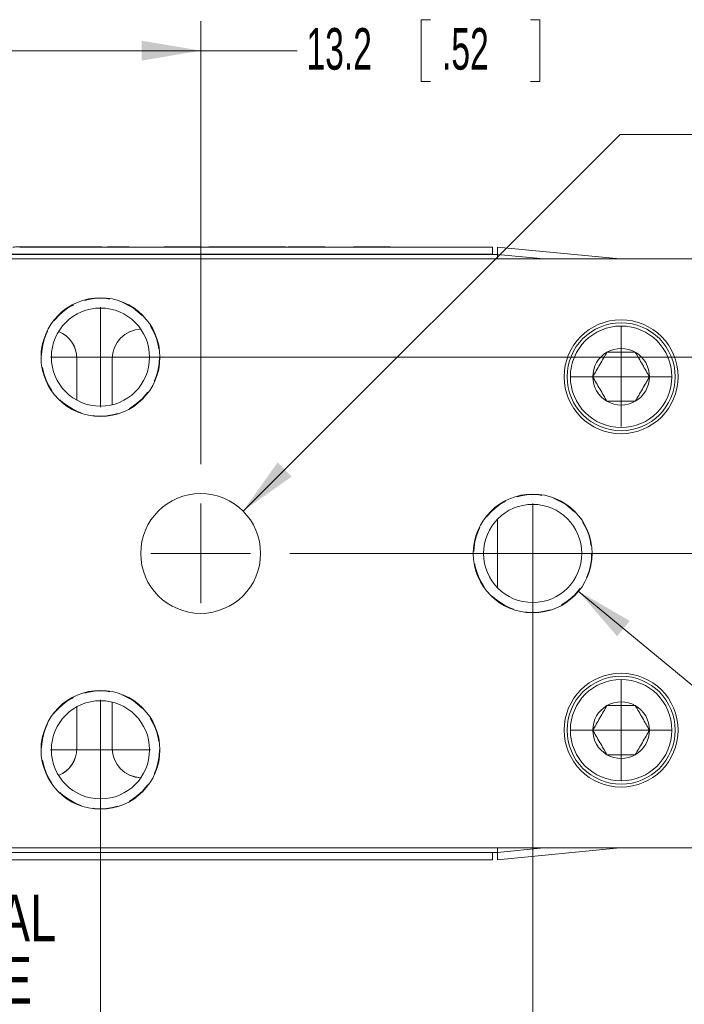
# Model space of a CAD drawing. Header units: millimetres. Extents: x 10 to 272, y 8 to 208.
# Tile 4 of 12: x 78 to 112, y 33 to 83. Entities that reach past the tile are written whole.
import ezdxf

# ---------------------------------------------------------------- set-up
doc = ezdxf.new("R2010")
doc.units = ezdxf.units.MM
doc.linetypes.add('HIDDEN', pattern=[1.905, 1.27, -0.635])
doc.styles.add('SLDTEXTSTYLE0', font='TXT', dxfattribs={"width": 0.75})
doc.styles.add('SLDTEXTSTYLE1', font='TXT', dxfattribs={"width": 0.605})
doc.styles.add('SLDTEXTSTYLE5', font='TXT', dxfattribs={"width": 0.5735})
doc.styles.add('SLDTEXTSTYLE6', font='TXT', dxfattribs={"width": 0.57})
doc.dimstyles.new('SLDDIMSTYLE2', dxfattribs={"dimtxt": 2.054655, "dimasz": 3, "dimexe": 0, "dimexo": 0.0625, "dimgap": 0.513664, "dimtad": 0, "dimtih": 1, "dimtoh": 1, "dimdec": 1, "dimrnd": 1e-09, "dimzin": 12, "dimdsep": 46, "dimtxsty": 'SLDTEXTSTYLE1', "dimsah": 1, "dimcen": 0.09, "dimadec": 0, "dimazin": 3, "dimtfac": 1, "dimtdec": 1, "dimtofl": 0, "dimtmove": 0, "dimatfit": 3, "dimfxl": 1, "dimfrac": 2, "dimtolj": 1, "dimtzin": 12, "dimarcsym": 0})
doc.dimstyles.new('SLDDIMSTYLE4', dxfattribs={"dimtxt": 2.054655, "dimasz": 3, "dimexe": 0, "dimexo": 0.0625, "dimgap": 0.513664, "dimtad": 0, "dimtih": 1, "dimtoh": 1, "dimdec": 1, "dimrnd": 1e-09, "dimzin": 12, "dimdsep": 46, "dimtxsty": 'SLDTEXTSTYLE1', "dimsah": 1, "dimcen": 0.09, "dimadec": 0, "dimazin": 3, "dimtfac": 1, "dimtdec": 1, "dimtofl": 0, "dimtmove": 0, "dimatfit": 3, "dimfxl": 1, "dimfrac": 2, "dimtolj": 1, "dimtzin": 12, "dimarcsym": 0})
doc.dimstyles.new('SLDDIMSTYLE5', dxfattribs={"dimtxt": 2.054655, "dimasz": 3, "dimexe": 0, "dimexo": 0.0625, "dimgap": 0.513664, "dimtad": 0, "dimtih": 1, "dimtoh": 1, "dimdec": 1, "dimrnd": 1e-09, "dimzin": 4, "dimdsep": 46, "dimtxsty": 'SLDTEXTSTYLE1', "dimsah": 1, "dimcen": 0.09, "dimadec": 0, "dimazin": 1, "dimtfac": 1, "dimtdec": 1, "dimtmove": 0, "dimatfit": 0, "dimfxl": 1, "dimfrac": 2, "dimtolj": 1, "dimtzin": 12, "dimarcsym": 0})
doc.dimstyles.new('SLDDIMSTYLE6', dxfattribs={"dimtxt": 2.054655, "dimasz": 3, "dimexe": 0, "dimexo": 0.0625, "dimgap": 0.513664, "dimtad": 0, "dimtih": 1, "dimtoh": 1, "dimdec": 1, "dimrnd": 1e-09, "dimzin": 12, "dimdsep": 46, "dimtxsty": 'SLDTEXTSTYLE1', "dimsah": 1, "dimcen": 0, "dimadec": 0, "dimazin": 3, "dimtfac": 1, "dimtdec": 1, "dimtofl": 0, "dimtmove": 0, "dimatfit": 3, "dimfxl": 1, "dimfrac": 2, "dimtolj": 1, "dimtzin": 12, "dimarcsym": 0})
doc.dimstyles.new('SLDDIMSTYLE7', dxfattribs={"dimtxt": 2.054655, "dimasz": 3, "dimexe": 0, "dimexo": 0.0625, "dimgap": 0.513664, "dimtad": 0, "dimtih": 1, "dimtoh": 1, "dimdec": 1, "dimrnd": 1e-09, "dimzin": 12, "dimdsep": 46, "dimtxsty": 'SLDTEXTSTYLE1', "dimsah": 1, "dimcen": 0, "dimadec": 0, "dimazin": 3, "dimtfac": 1, "dimtdec": 1, "dimtofl": 0, "dimtmove": 0, "dimatfit": 3, "dimfxl": 1, "dimfrac": 2, "dimtolj": 1, "dimtzin": 12, "dimarcsym": 0})

# ---------------------------------------------------------------- blocks, each defined once
blk = doc.blocks.new('SW_NOTE_2')
at = {"color": 0, "linetype": 'Continuous', "lineweight": 0, "char_height": 2.3813, "attachment_point": 2, "style": 'SLDTEXTSTYLE0'}
for s, insert in [('OPTICAL', (6.437, 3.07)), ('PLANE', (6.405, -0.105))]:
    blk.add_mtext(s, dxfattribs=dict(at, insert=insert))
blk = doc.blocks.new('_D_8')
at = {"color": 7, "linetype": 'Continuous', "lineweight": 0}
for p, q in [((81.923, 43.781), (81.923, 20.062)), ((48.791, 39.371), (48.791, 20.062)), ((37.587, 23.139), (37.117, 23.139)), ((37.117, 23.139), (37.117, 19.984)), ((44.251, 23.139), (44.721, 23.139)), ((44.721, 23.139), (44.721, 19.984)), ((48.791, 21.562), (45.544, 21.562)), ((81.923, 21.562), (48.791, 21.562)), ((37.117, 19.984), (37.587, 19.984)), ((44.721, 19.984), (44.251, 19.984))]:
    blk.add_line(p, q, dxfattribs=at)
for points in [[(48.791, 21.562), (51.791, 21.054), (51.791, 22.07)], [(81.923, 21.562), (78.923, 22.07), (78.923, 21.054)]]:
    blk.add_solid(points, dxfattribs=at)
at = {"color": 7, "linetype": 'Continuous', "lineweight": 0, "char_height": 2.1167, "attachment_point": 1, "style": 'SLDTEXTSTYLE1'}
for s, insert in [('33.1', (31.277, 22.712)), ('1.30', (38.175, 22.712))]:
    blk.add_mtext(s, dxfattribs=dict(at, insert=insert))
blk = doc.blocks.new('_D_10')
at = {"color": 7, "linetype": 'Continuous', "lineweight": 0}
for p, q in [((73.823, 60.321), (73.823, 82.891)), ((87.023, 60.321), (87.023, 82.891)), ((98.718, 82.969), (98.247, 82.969)), ((98.247, 82.969), (98.247, 79.813)), ((103.813, 82.969), (104.284, 82.969)), ((104.284, 82.969), (104.284, 79.813)), ((73.823, 81.391), (87.023, 81.391)), ((87.023, 81.391), (91.937, 81.391)), ((98.247, 79.813), (98.718, 79.813)), ((104.284, 79.813), (103.813, 79.813))]:
    blk.add_line(p, q, dxfattribs=at)
for points in [[(73.823, 81.391), (76.823, 80.883), (76.823, 81.899)], [(87.023, 81.391), (84.023, 81.899), (84.023, 80.883)]]:
    blk.add_solid(points, dxfattribs=at)
at = {"color": 7, "linetype": 'Continuous', "lineweight": 0, "char_height": 2.1167, "attachment_point": 1, "style": 'SLDTEXTSTYLE1'}
for s, insert in [('13.2', (92.407, 82.542)), ('.52', (99.305, 82.542))]:
    blk.add_mtext(s, dxfattribs=dict(at, insert=insert))
blk = doc.blocks.new('_D_11')
at = {"color": 7, "linetype": 'Continuous', "lineweight": 0}
for p, q in [((103.923, 53.781), (103.923, 20.062)), ((81.923, 43.781), (81.923, 20.062)), ((95.162, 23.139), (94.692, 23.139)), ((94.692, 23.139), (94.692, 19.984)), ((100.258, 23.139), (100.729, 23.139)), ((100.729, 23.139), (100.729, 19.984)), ((81.923, 21.562), (75.923, 21.562)), ((103.923, 21.562), (109.923, 21.562)), ((94.692, 19.984), (95.162, 19.984)), ((100.729, 19.984), (100.258, 19.984))]:
    blk.add_line(p, q, dxfattribs=at)
for points in [[(81.923, 21.562), (78.923, 22.07), (78.923, 21.054)], [(103.923, 21.562), (106.923, 21.054), (106.923, 22.07)]]:
    blk.add_solid(points, dxfattribs=at)
at = {"color": 7, "linetype": 'Continuous', "lineweight": 0, "char_height": 2.1167, "attachment_point": 1, "style": 'SLDTEXTSTYLE1'}
for s, insert in [('22.0', (88.852, 22.712)), ('.87', (95.75, 22.712))]:
    blk.add_mtext(s, dxfattribs=dict(at, insert=insert))
blk = doc.blocks.new('_D_12')
at = {"color": 7, "linetype": 'Continuous', "lineweight": 0}
for p, q in [((106.233, 53.867), (130.183, 34.025)), ((130.183, 34.025), (134.183, 34.025))]:
    blk.add_line(p, q, dxfattribs=at)
blk.add_solid([(106.233, 53.867), (108.219, 51.562), (108.867, 52.345)], dxfattribs=at)
at = {"color": 7, "linetype": 'Continuous', "lineweight": 0, "insert": (134.183, 35.176), "char_height": 2.11667, "attachment_point": 1, "style": 'SLDTEXTSTYLE5'}
blk.add_mtext('3 X M6 X 1.- 6H THRU', dxfattribs=at)
blk = doc.blocks.new('_D_13')
at = {"color": 7, "linetype": 'Continuous', "lineweight": 0}
for p, q in [((120.11, 78.706), (119.64, 78.706)), ((119.64, 78.706), (119.64, 75.55)), ((125.206, 78.706), (125.676, 78.706)), ((125.676, 78.706), (125.676, 75.55)), ((89.179, 57.938), (108.37, 77.128)), ((108.37, 77.128), (112.37, 77.128)), ((119.64, 75.55), (120.11, 75.55)), ((125.676, 75.55), (125.206, 75.55))]:
    blk.add_line(p, q, dxfattribs=at)
blk.add_solid([(89.179, 57.938), (91.66, 59.7), (90.941, 60.418)], dxfattribs=at)
at = {"color": 7, "linetype": 'Continuous', "lineweight": 0, "char_height": 2.1167, "attachment_point": 1, "style": 'SLDTEXTSTYLE1'}
for s, insert in [('%%c', (112.37, 78.279)), ('6.1', (115.367, 78.279)), ('.24', (120.698, 78.279))]:
    blk.add_mtext(s, dxfattribs=dict(at, insert=insert))
blk = doc.blocks.new('_D_14')
at = {"color": 7, "linetype": 'Continuous', "lineweight": 0}
for p, q in [((140.624, 65.781), (140.624, 71.781)), ((83.923, 65.781), (142.124, 65.781)), ((143.328, 62.852), (142.858, 62.852)), ((142.858, 62.852), (142.858, 59.697)), ((148.424, 62.852), (148.895, 62.852)), ((148.895, 62.852), (148.895, 59.697)), ((142.858, 59.697), (143.328, 59.697)), ((148.895, 59.697), (148.424, 59.697)), ((91.563, 55.781), (142.124, 55.781)), ((140.624, 55.781), (140.624, 49.781))]:
    blk.add_line(p, q, dxfattribs=at)
for points in [[(140.624, 65.781), (141.132, 68.781), (140.116, 68.781)], [(140.624, 55.781), (140.116, 52.781), (141.132, 52.781)]]:
    blk.add_solid(points, dxfattribs=at)
at = {"color": 7, "linetype": 'Continuous', "lineweight": 0, "char_height": 2.1167, "attachment_point": 1}
for s, insert, style in [('2 X', (132, 62.425), 'SLDTEXTSTYLE6'), ('10.0', (137.018, 62.425), 'SLDTEXTSTYLE1'), ('.39', (143.916, 62.425), 'SLDTEXTSTYLE1')]:
    blk.add_mtext(s, dxfattribs=dict(at, insert=insert, style=style))
blk = doc.blocks.new('SW_CENTERMARKSYMBOL_0')
at = {"color": 0, "linetype": 'Continuous', "lineweight": 0}
for q in [(0, 2.54), (-2.54, 0), (0, -2.54), (2.54, 0)]:
    blk.add_line((0, 0), q, dxfattribs=at)
blk = doc.blocks.new('SW_CENTERMARKSYMBOL_2')
at = {"color": 0, "linetype": 'Continuous', "lineweight": 0}
for q in [(0, 2.54), (-2.54, 0), (0, -2.54), (2.54, 0)]:
    blk.add_line((0, 0), q, dxfattribs=at)
blk = doc.blocks.new('SW_CENTERMARKSYMBOL_4')
at = {"color": 0, "linetype": 'Continuous', "lineweight": 0}
for q in [(0, 2.54), (-2.54, 0), (0, -2.54), (2.54, 0)]:
    blk.add_line((0, 0), q, dxfattribs=at)
blk = doc.blocks.new('SW_CENTERMARKSYMBOL_5')
at = {"color": 0, "linetype": 'Continuous', "lineweight": 0}
for q in [(0, 2.54), (-2.54, 0), (0, -2.54), (2.54, 0)]:
    blk.add_line((0, 0), q, dxfattribs=at)
blk = doc.blocks.new('SW_CENTERMARKSYMBOL_6')
at = {"color": 0, "linetype": 'Continuous', "lineweight": 0}
for q in [(0, 2.54), (-2.54, 0), (0, -2.54), (2.54, 0)]:
    blk.add_line((0, 0), q, dxfattribs=at)
blk = doc.blocks.new('SW_CENTERMARKSYMBOL_7')
at = {"color": 0, "linetype": 'Continuous', "lineweight": 0}
for q in [(0, 2.54), (-2.54, 0), (0, -2.54), (2.54, 0)]:
    blk.add_line((0, 0), q, dxfattribs=at)

msp = doc.modelspace()

# ---------------------------------------------------------------- linework, layer by layer
at = {"color": 7, "linetype": 'Continuous', "lineweight": 15}
for p, q in [((81.793, 71.391), (77.82, 71.391)), ((78.999, 71.391), (78.999, 71.381)), ((80.289, 71.391), (78.999, 71.391)), ((78.999, 71.381), (80.289, 71.381)), ((80.289, 71.391), (80.289, 71.381)), ((82.287, 71.381), (81.794, 71.381)), ((82.018, 71.39), (82.018, 71.381)), ((83.359, 71.391), (82.287, 71.391)), ((83.359, 71.391), (82.287, 71.391)), ((82.287, 71.391), (82.287, 71.381)), ((82.287, 71.391), (82.287, 71.391)), ((82.287, 71.381), (83.359, 71.381)), ((83.359, 71.391), (83.359, 71.381)), ((83.359, 71.391), (83.359, 71.391)), ((85.176, 71.381), (83.359, 71.381)), ((87.044, 71.391), (85.176, 71.391)), ((87.044, 71.391), (85.383, 71.391)), ((85.383, 71.391), (85.383, 71.381)), ((85.383, 71.381), (87.044, 71.381)), ((87.044, 71.391), (87.044, 71.381)), ((87.044, 71.391), (87.044, 71.391)), ((87.446, 71.381), (87.044, 71.381)), ((91.334, 71.391), (87.446, 71.391)), ((91.334, 71.391), (87.446, 71.391)), ((87.446, 71.391), (87.446, 71.391)), ((87.446, 71.391), (87.446, 71.381)), ((87.446, 71.381), (91.334, 71.381)), ((91.334, 71.391), (91.334, 71.391)), ((91.334, 71.391), (91.334, 71.381)), ((91.482, 71.381), (91.334, 71.381)), ((92.921, 71.391), (91.482, 71.391)), ((91.482, 71.391), (91.482, 71.381)), ((91.482, 71.381), (92.921, 71.381)), ((93.159, 71.391), (91.738, 71.391)), ((92.921, 71.391), (92.921, 71.381)), ((94.992, 71.381), (93.159, 71.381)), ((94.075, 71.388), (94.075, 71.381)), ((96.413, 71.391), (94.992, 71.391)), ((96.669, 71.391), (95.23, 71.391)), ((95.23, 71.391), (95.23, 71.381)), ((95.23, 71.381), (96.669, 71.381)), ((96.669, 71.391), (96.669, 71.381)), ((98.56, 71.381), (96.669, 71.381)), ((101.869, 71.381), (100.428, 71.381)), ((101.869, 71.381), (101.869, 71.018)), ((108.352, 70.781), (102.123, 71.381)), ((102.123, 71.01), (102.123, 71.381)), ((60.373, 70.781), (114.873, 70.781)), ((61.223, 71.008), (102.123, 71.008)), ((102.123, 71.01), (61.723, 71.01)), ((61.977, 71.018), (101.869, 71.018)), ((101.869, 71.018), (101.869, 71.01)), ((102.123, 71.008), (102.123, 71.01)), ((102.123, 70.781), (102.123, 71.008)), ((104.488, 70.781), (102.123, 71.008)), ((80.718, 63.59), (80.718, 65.706)), ((80.718, 65.706), (80.723, 65.706)), ((80.723, 63.588), (80.723, 65.706)), ((82.523, 65.706), (82.523, 63.354)), ((82.527, 65.706), (82.523, 65.706)), ((82.527, 65.706), (82.527, 63.355)), ((102.123, 57.516), (102.123, 54.046)), ((82.523, 48.208), (82.523, 45.856)), ((82.527, 48.207), (82.527, 45.856)), ((80.718, 45.856), (80.718, 47.972)), ((80.723, 45.856), (80.723, 47.974)), ((80.718, 45.856), (80.723, 45.856)), ((82.527, 45.856), (82.523, 45.856)), ((114.873, 40.781), (60.373, 40.781)), ((102.123, 40.181), (108.352, 40.781)), ((102.123, 40.554), (102.123, 40.781)), ((104.488, 40.781), (102.123, 40.554)), ((102.123, 40.554), (61.223, 40.554)), ((102.123, 40.552), (61.723, 40.552)), ((101.869, 40.545), (61.977, 40.545)), ((76.687, 40.182), (78.348, 40.182)), ((78.348, 40.172), (76.687, 40.172)), ((76.687, 40.171), (78.556, 40.171)), ((78.348, 40.172), (78.348, 40.182)), ((78.556, 40.181), (80.372, 40.181)), ((80.372, 40.182), (81.444, 40.182)), ((80.372, 40.172), (80.372, 40.182)), ((81.444, 40.172), (80.372, 40.172)), ((80.372, 40.172), (80.372, 40.171)), ((80.372, 40.171), (81.444, 40.171)), ((81.444, 40.172), (81.444, 40.182)), ((81.444, 40.181), (81.937, 40.181)), ((81.444, 40.171), (81.444, 40.172)), ((81.714, 40.173), (81.714, 40.181)), ((81.937, 40.171), (85.915, 40.171)), ((83.443, 40.182), (84.732, 40.182)), ((83.443, 40.172), (83.443, 40.182)), ((84.732, 40.172), (83.443, 40.172)), ((84.732, 40.172), (84.732, 40.182)), ((85.911, 40.181), (86.852, 40.181)), ((86.273, 40.174), (86.273, 40.181)), ((86.497, 40.174), (86.497, 40.181)), ((86.859, 40.171), (90.94, 40.171)), ((88.038, 40.182), (89.757, 40.182)), ((88.038, 40.172), (88.038, 40.182)), ((89.757, 40.172), (88.038, 40.172)), ((89.757, 40.172), (89.757, 40.182)), ((90.936, 40.181), (91.77, 40.181)), ((91.298, 40.174), (91.298, 40.181)), ((91.503, 40.173), (91.503, 40.181)), ((91.766, 40.171), (95.704, 40.171)), ((92.793, 40.182), (94.522, 40.182)), ((92.793, 40.172), (92.793, 40.182)), ((94.522, 40.172), (92.793, 40.172)), ((94.522, 40.172), (94.522, 40.182)), ((95.7, 40.181), (98.574, 40.181)), ((96.062, 40.174), (96.062, 40.181)), ((100.441, 40.181), (101.869, 40.181)), ((101.869, 40.552), (101.869, 40.545)), ((101.869, 40.545), (101.869, 40.181)), ((102.123, 40.554), (102.123, 40.552)), ((102.123, 40.181), (102.123, 40.552))]:
    msp.add_line(p, q, dxfattribs=at)
for centre, radius in [((81.923, 65.781), 3.025), ((81.923, 65.781), 2.5), ((108.423, 64.781), 2.9), ((108.423, 64.781), 2.75), ((108.423, 64.781), 2.585), ((87.023, 55.781), 3.05), ((103.923, 55.781), 3.025), ((103.923, 55.781), 2.5), ((108.423, 46.781), 2.9), ((108.423, 46.781), 2.75), ((108.423, 46.781), 2.585), ((81.923, 45.781), 3.025), ((81.923, 45.781), 2.5)]:
    msp.add_circle(centre, radius, dxfattribs=at)
at = {"color": 7, "linetype": 'HIDDEN', "lineweight": 0}
for centre in [(81.923, 65.781), (103.923, 55.781), (81.923, 45.781)]:
    msp.add_circle(centre, 3, dxfattribs=at)
at = {"color": 7, "linetype": 'Continuous', "lineweight": 15}
for centre, radius, start, end in [((84.023, 65.706), 1.5, 91.7349, 180), ((79.223, 65.706), 1.496, 0, 67.6198), ((79.223, 65.706), 1.5, 0, 67.5928), ((84.023, 65.706), 1.496, 91.6265, 180), ((108.423, 64.781), 1.443, 60, 120), ((108.423, 64.781), 1.443, 120, 180), ((108.423, 64.781), 1.443, 0, 60), ((108.423, 64.781), 1.443, 180, 240), ((108.423, 64.781), 1.443, 300, 0), ((108.423, 64.781), 1.443, 240, 300), ((108.423, 46.781), 1.443, 60, 120), ((108.423, 46.781), 1.443, 120, 180), ((108.423, 46.781), 1.443, 0, 60), ((108.423, 46.781), 1.443, 180, 240), ((108.423, 46.781), 1.443, 300, 0), ((79.223, 45.856), 1.496, 292.3802, 0), ((79.223, 45.856), 1.5, 292.4072, 0), ((84.023, 45.856), 1.5, 180, 268.2651), ((84.023, 45.856), 1.496, 180, 268.3735), ((108.423, 46.781), 1.443, 240, 300)]:
    msp.add_arc(centre, radius, start, end, dxfattribs=at)
for centre, major_axis, ratio, start_param, end_param in [((85.176, -126.936), (0, 198.327), 0.792796, 6.281867, 6.293227), ((85.176, -126.936), (0, 198.317), 0.792796, 6.281867, 6.283185), ((91.738, -126.936), (0, 198.327), 0.977951, 0, 0.001318), ((93.159, -126.936), (0, 198.327), 0.908761, 6.278099, 6.284503), ((93.159, -126.936), (0, 198.317), 0.908761, 0, 0.001318), ((94.992, -126.936), (0, 198.327), 0.908761, 6.281867, 6.288272), ((94.992, -126.936), (0, 198.317), 0.908761, 6.281867, 6.283185), ((96.413, -126.936), (0, 198.327), 0.977979, 6.281867, 6.283185), ((78.556, 238.498), (0, 198.317), 0.792796, 3.140275, 3.141593), ((78.556, 238.498), (0, 198.327), 0.792796, 3.140275, 3.151635)]:
    msp.add_ellipse(centre, major_axis=major_axis, ratio=ratio, start_param=start_param, end_param=end_param, dxfattribs=at)
for points, knots in [([(77.458, 71.389), (77.458, 71.39), (77.477, 71.39), (77.571, 71.391), (77.614, 71.391), (77.728, 71.391), (77.799, 71.391), (77.959, 71.391), (78.048, 71.391), (78.23, 71.391), (78.325, 71.391), (78.612, 71.391), (78.805, 71.391), (78.999, 71.391)], [0, 0, 0, 0, 0.25, 0.25, 0.375, 0.375, 0.5, 0.5, 0.625, 0.625, 0.75, 0.75, 1, 1, 1, 1]), ([(78.999, 71.381), (78.855, 71.381), (78.565, 71.381), (78.176, 71.381), (77.904, 71.381), (77.822, 71.381), (77.813, 71.381)], [0, 0, 0, 0, 0.343699, 0.694481, 0.965117, 1, 1, 1, 1]), ([(80.289, 71.391), (80.488, 71.391), (80.687, 71.391), (80.985, 71.391), (81.084, 71.391), (81.281, 71.391), (81.378, 71.391), (81.569, 71.391), (81.661, 71.391), (81.817, 71.391), (81.877, 71.391), (81.96, 71.391), (81.984, 71.391), (82.013, 71.39), (82.018, 71.39), (82.018, 71.39)], [0, 0, 0, 0, 0.25, 0.25, 0.375, 0.375, 0.5, 0.5, 0.625, 0.625, 0.75, 0.75, 0.875, 0.875, 1, 1, 1, 1]), ([(81.794, 71.381), (81.766, 71.381), (81.68, 71.381), (81.399, 71.381), (80.998, 71.381), (80.603, 71.381), (80.365, 71.381), (80.289, 71.381)], [0, 0, 0, 0, 0.080025, 0.25054, 0.548214, 0.853784, 1, 1, 1, 1]), ([(100.428, 71.381), (100.388, 71.381), (100.196, 71.381), (99.745, 71.381), (99.161, 71.381), (98.747, 71.381), (98.576, 71.381), (98.56, 71.381)], [0, 0, 0, 0, 0.075908, 0.372251, 0.669651, 0.967425, 1, 1, 1, 1]), ([(107.701, 66.031), (107.644, 65.934), (107.587, 65.834), (107.467, 65.627), (107.404, 65.518), (107.215, 65.19), (107.093, 64.978), (106.979, 64.781)], [0, 0, 0, 0, 0.25, 0.25, 0.5, 0.5, 1, 1, 1, 1]), ([(109.144, 66.031), (109.032, 66.031), (108.915, 66.031), (108.673, 66.031), (108.55, 66.031), (108.295, 66.031), (108.172, 66.031), (107.93, 66.031), (107.813, 66.031), (107.701, 66.031)], [0, 0, 0, 0, 0.25, 0.25, 0.5, 0.5, 0.75, 0.75, 1, 1, 1, 1]), ([(109.866, 64.781), (109.81, 64.879), (109.752, 64.979), (109.632, 65.186), (109.569, 65.295), (109.38, 65.622), (109.258, 65.835), (109.144, 66.031)], [0, 0, 0, 0, 0.25, 0.25, 0.5, 0.5, 1, 1, 1, 1]), ([(106.979, 64.781), (107.036, 64.684), (107.093, 64.584), (107.213, 64.377), (107.276, 64.268), (107.465, 63.94), (107.587, 63.728), (107.701, 63.531)], [0, 0, 0, 0, 0.25, 0.25, 0.5, 0.5, 1, 1, 1, 1]), ([(109.144, 63.531), (109.201, 63.629), (109.258, 63.729), (109.378, 63.936), (109.441, 64.045), (109.63, 64.372), (109.753, 64.585), (109.866, 64.781)], [0, 0, 0, 0, 0.25, 0.25, 0.5, 0.5, 1, 1, 1, 1]), ([(109.144, 63.531), (109.032, 63.531), (108.915, 63.531), (108.673, 63.531), (108.55, 63.531), (108.295, 63.531), (108.172, 63.531), (107.93, 63.531), (107.813, 63.531), (107.701, 63.531)], [0, 0, 0, 0, 0.25, 0.25, 0.5, 0.5, 0.75, 0.75, 1, 1, 1, 1]), ([(107.701, 48.031), (107.644, 47.934), (107.587, 47.834), (107.467, 47.627), (107.404, 47.518), (107.215, 47.19), (107.093, 46.978), (106.979, 46.781)], [0, 0, 0, 0, 0.25, 0.25, 0.5, 0.5, 1, 1, 1, 1]), ([(109.144, 48.031), (109.032, 48.031), (108.915, 48.031), (108.673, 48.031), (108.55, 48.031), (108.295, 48.031), (108.172, 48.031), (107.93, 48.031), (107.813, 48.031), (107.701, 48.031)], [0, 0, 0, 0, 0.25, 0.25, 0.5, 0.5, 0.75, 0.75, 1, 1, 1, 1]), ([(109.866, 46.781), (109.81, 46.879), (109.752, 46.979), (109.632, 47.186), (109.569, 47.295), (109.38, 47.622), (109.258, 47.835), (109.144, 48.031)], [0, 0, 0, 0, 0.25, 0.25, 0.5, 0.5, 1, 1, 1, 1]), ([(106.979, 46.781), (107.036, 46.684), (107.093, 46.584), (107.213, 46.377), (107.276, 46.268), (107.465, 45.94), (107.587, 45.728), (107.701, 45.531)], [0, 0, 0, 0, 0.25, 0.25, 0.5, 0.5, 1, 1, 1, 1]), ([(109.144, 45.531), (109.201, 45.629), (109.258, 45.729), (109.378, 45.936), (109.441, 46.045), (109.63, 46.372), (109.753, 46.585), (109.866, 46.781)], [0, 0, 0, 0, 0.25, 0.25, 0.5, 0.5, 1, 1, 1, 1]), ([(109.144, 45.531), (109.032, 45.531), (108.915, 45.531), (108.673, 45.531), (108.55, 45.531), (108.295, 45.531), (108.172, 45.531), (107.93, 45.531), (107.813, 45.531), (107.701, 45.531)], [0, 0, 0, 0, 0.25, 0.25, 0.5, 0.5, 0.75, 0.75, 1, 1, 1, 1]), ([(81.714, 40.173), (81.714, 40.172), (81.718, 40.172), (81.747, 40.172), (81.771, 40.171), (81.855, 40.171), (81.917, 40.171), (82.074, 40.171), (82.166, 40.171), (82.358, 40.171), (82.456, 40.172), (82.651, 40.172), (82.75, 40.172), (83.046, 40.172), (83.244, 40.172), (83.443, 40.172)], [0, 0, 0, 0, 0.125, 0.125, 0.25, 0.25, 0.375, 0.375, 0.5, 0.5, 0.625, 0.625, 0.75, 0.75, 1, 1, 1, 1]), ([(83.443, 40.182), (83.236, 40.182), (82.821, 40.182), (82.328, 40.182), (82.023, 40.181), (81.955, 40.181), (81.937, 40.181)], [0, 0, 0, 0, 0.392316, 0.790019, 0.943183, 1, 1, 1, 1]), ([(85.911, 40.181), (85.865, 40.181), (85.71, 40.181), (85.295, 40.182), (84.943, 40.182), (84.732, 40.182)], [0, 0, 0, 0, 0.145814, 0.487808, 1, 1, 1, 1]), ([(84.732, 40.172), (84.925, 40.172), (85.118, 40.172), (85.405, 40.171), (85.499, 40.171), (85.68, 40.171), (85.769, 40.171), (85.929, 40.171), (86, 40.171), (86.114, 40.171), (86.158, 40.172), (86.254, 40.172), (86.273, 40.173), (86.273, 40.174)], [0, 0, 0, 0, 0.25, 0.25, 0.375, 0.375, 0.5, 0.5, 0.625, 0.625, 0.75, 0.75, 1, 1, 1, 1]), ([(86.497, 40.174), (86.497, 40.173), (86.515, 40.172), (86.609, 40.172), (86.653, 40.171), (86.767, 40.171), (86.838, 40.171), (86.998, 40.171), (87.087, 40.171), (87.269, 40.171), (87.364, 40.171), (87.651, 40.172), (87.844, 40.172), (88.038, 40.172)], [0, 0, 0, 0, 0.25, 0.25, 0.375, 0.375, 0.5, 0.5, 0.625, 0.625, 0.75, 0.75, 1, 1, 1, 1]), ([(88.038, 40.182), (87.894, 40.182), (87.603, 40.182), (87.214, 40.181), (86.943, 40.181), (86.861, 40.181), (86.852, 40.181)], [0, 0, 0, 0, 0.343705, 0.694496, 0.965133, 1, 1, 1, 1]), ([(90.936, 40.181), (90.89, 40.181), (90.736, 40.181), (90.32, 40.182), (89.968, 40.182), (89.757, 40.182)], [0, 0, 0, 0, 0.145813, 0.487808, 1, 1, 1, 1]), ([(89.757, 40.172), (89.951, 40.172), (90.144, 40.172), (90.43, 40.171), (90.524, 40.171), (90.706, 40.171), (90.795, 40.171), (90.954, 40.171), (91.025, 40.171), (91.14, 40.171), (91.184, 40.172), (91.279, 40.172), (91.298, 40.173), (91.298, 40.174)], [0, 0, 0, 0, 0.25, 0.25, 0.375, 0.375, 0.5, 0.5, 0.625, 0.625, 0.75, 0.75, 1, 1, 1, 1]), ([(91.503, 40.173), (91.503, 40.172), (91.518, 40.172), (91.601, 40.171), (91.639, 40.171), (91.739, 40.171), (91.799, 40.171), (92.001, 40.171), (92.158, 40.171), (92.472, 40.172), (92.632, 40.172), (92.793, 40.172)], [0, 0, 0, 0, 0.25, 0.25, 0.375, 0.375, 0.5, 0.5, 0.75, 0.75, 1, 1, 1, 1]), ([(92.793, 40.182), (92.577, 40.182), (92.265, 40.182), (91.911, 40.181), (91.807, 40.181), (91.77, 40.181)], [0, 0, 0, 0, 0.592447, 0.857758, 1, 1, 1, 1]), ([(95.7, 40.181), (95.654, 40.181), (95.5, 40.181), (95.085, 40.182), (94.733, 40.182), (94.522, 40.182)], [0, 0, 0, 0, 0.145815, 0.487806, 1, 1, 1, 1]), ([(94.522, 40.172), (94.715, 40.172), (94.908, 40.172), (95.195, 40.171), (95.288, 40.171), (95.47, 40.171), (95.559, 40.171), (95.718, 40.171), (95.79, 40.171), (95.904, 40.171), (95.948, 40.172), (96.043, 40.172), (96.062, 40.173), (96.062, 40.174)], [0, 0, 0, 0, 0.25, 0.25, 0.375, 0.375, 0.5, 0.5, 0.625, 0.625, 0.75, 0.75, 1, 1, 1, 1]), ([(98.574, 40.181), (98.61, 40.181), (98.8, 40.181), (99.242, 40.182), (99.825, 40.182), (100.252, 40.181), (100.421, 40.181), (100.441, 40.181)], [0, 0, 0, 0, 0.068119, 0.364631, 0.662138, 0.960051, 1, 1, 1, 1])]:
    msp.add_open_spline(points, degree=3, knots=knots, dxfattribs=at)

# ---------------------------------------------------------------- block references
at = {"color": 7, "linetype": 'Continuous', "lineweight": 0}
for name, p in [('SW_CENTERMARKSYMBOL_7', (81.923, 65.781)), ('SW_CENTERMARKSYMBOL_5', (108.423, 64.781)), ('SW_CENTERMARKSYMBOL_0', (87.023, 55.781)), ('SW_CENTERMARKSYMBOL_2', (103.923, 55.781)), ('SW_CENTERMARKSYMBOL_4', (108.423, 46.781)), ('SW_CENTERMARKSYMBOL_6', (81.923, 45.781)), ('SW_NOTE_2', (68.121, 35.337))]:
    msp.add_blockref(name, p, dxfattribs=at)

# ---------------------------------------------------------------- dimensions: what is measured, and where the dimension line sits
for base, p1, p2, dimstyle, picture, middle in [((87.023, 81.391), (73.823, 58.321), (87.023, 58.321), 'SLDDIMSTYLE2', '_D_10', (98.522, 81.391)), ((103.923, 21.562), (81.923, 45.781), (103.923, 55.781), 'SLDDIMSTYLE5', '_D_11', (94.966, 21.562)), ((81.923, 21.562), (48.791, 41.371), (81.923, 45.781), 'SLDDIMSTYLE4', '_D_8', (38.175, 21.562))]:
    dim = msp.add_linear_dim(base=base, p1=p1, p2=p2, dimstyle=dimstyle, dxfattribs=at)
    dim.commit()
    dim.dimension.update_dxf_attribs({"geometry": picture, "text_midpoint": middle, "dimtype": 160})
dim = msp.add_diameter_dim_2p(p1=(84.866, 53.625), p2=(89.179, 57.938), dimstyle='SLDDIMSTYLE7', dxfattribs=at)
dim.commit()
dim.dimension.update_dxf_attribs({"geometry": '_D_13', "text_midpoint": (119.199, 77.128), "dimtype": 163})
dim = msp.add_linear_dim(base=(140.624, 65.781), p1=(89.563, 55.781), p2=(81.923, 65.781), angle=90, text='2 X <>', dimstyle='SLDDIMSTYLE5', dxfattribs=at)
dim.commit()
dim.dimension.update_dxf_attribs({"geometry": '_D_14', "text_midpoint": (140.624, 61.274), "dimtype": 160})
dim = msp.add_diameter_dim_2p(p1=(101.612, 57.695), p2=(106.233, 53.867), text='3 X M6 X 1.- 6H THRU', dimstyle='SLDDIMSTYLE6', override={"dimpost": '<>'}, dxfattribs=at)
dim.commit()
dim.dimension.update_dxf_attribs({"geometry": '_D_12', "text_midpoint": (148.529, 34.025), "dimtype": 163})

doc.saveas('drawing.dxf')
